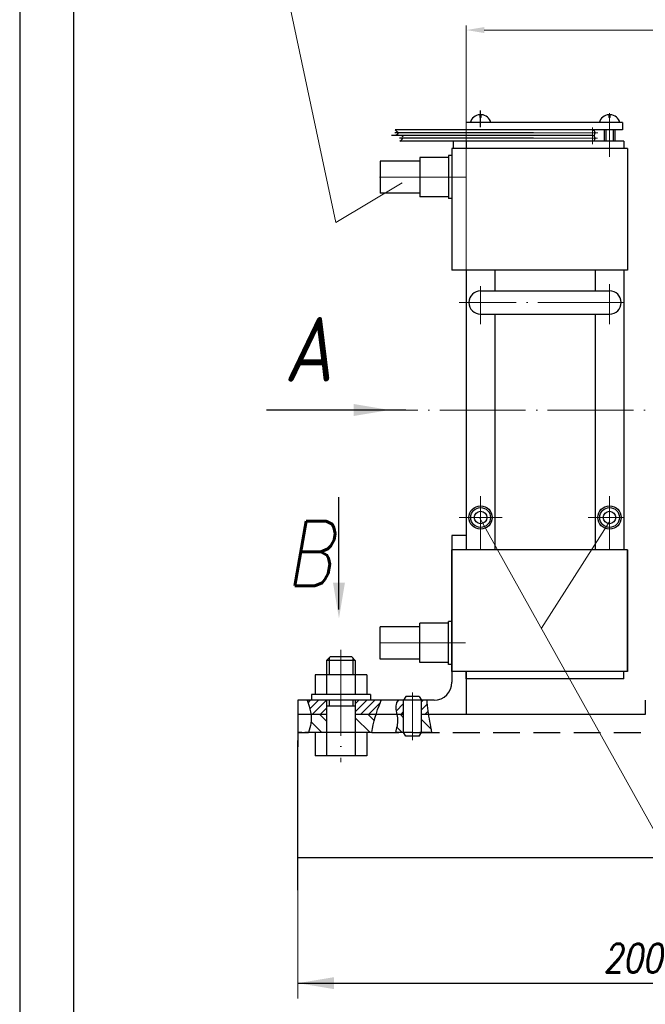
# Model space of a CAD drawing. Header units: millimetres. Extents: x -1577 to 1649, y 8206 to 9287.
# Tile 2 of 14: x -1577 to -1402, y 8736 to 9011. Entities that reach past the tile are written whole.
import ezdxf

# ---------------------------------------------------------------- set-up
doc = ezdxf.new("R2010")
doc.units = ezdxf.units.MM
doc.linetypes.add('ACAD_ISO04W100', pattern=[30, 24, -3, 0, -3])
doc.linetypes.add('HIDDEN', pattern=[0.375, 0.25, -0.125])
for name, color, linetype, lineweight in [('DIM', 3, 'Continuous', 15), ('HATCH', 4, 'Continuous', 20), ('OSI', 3, 'ACAD_ISO04W100', 15)]:
    doc.layers.add(name, color=color, linetype=linetype, lineweight=lineweight)
doc.layers.add('HIDDEN', color=2, linetype='HIDDEN')
doc.layers.add('Layer6', color=6, linetype='Continuous')
doc.styles.add('ROMANS', font='romans.shx', dxfattribs={"width": 0.8, "oblique": 10})

msp = doc.modelspace()

# ---------------------------------------------------------------- hatches: boundary and pattern name
at = {"layer": 'HATCH', "lineweight": -2, "ltscale": 0.3}
h = msp.add_hatch(dxfattribs=at)
h.set_pattern_fill('ANSI31', color=256, scale=0.5, style=0)
h.set_pattern_definition([(45, (-53918.7838, -22421.943), (-1.122532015, 1.122532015), [])])
edge = h.paths.add_edge_path()
edge.add_line((-1491.36, 8821.05), (-1496.79, 8821.05))
edge.add_spline(control_points=[(-1496.79, 8821.05), (-1496.28, 8819.7), (-1495.89, 8818.36), (-1495.73, 8817.05)], knot_values=[4.411085, 4.411085, 4.411085, 4.411085, 8.5614, 8.5614, 8.5614, 8.5614], degree=3, periodic=0)
edge.add_line((-1495.73, 8817.05), (-1491.36, 8817.05))
edge.add_line((-1491.36, 8817.05), (-1491.36, 8821.05))
edge = h.paths.add_edge_path()
edge.add_spline(control_points=[(-1477.57, 8817.05), (-1477.2, 8818.21), (-1476.7, 8819.55), (-1476.17, 8820.86), (-1476.1, 8821.05)], knot_values=[69.782429, 69.782429, 69.782429, 69.782429, 73.396705, 74.005463, 74.005463, 74.005463, 74.005463], degree=3, periodic=0)
edge.add_line((-1476.1, 8821.05), (-1483.36, 8821.05))
edge.add_line((-1483.36, 8821.05), (-1483.36, 8817.05))
edge.add_line((-1483.36, 8817.05), (-1477.57, 8817.05))

# ---------------------------------------------------------------- linework, layer by layer
at = {"color": 7}
for p, q in [((-1577.07, 9175.86), (-1577.07, 8459.96)), ((-1562.07, 9170.86), (-1562.07, 8464.96))]:
    msp.add_line(p, q, dxfattribs=at)
at = {"lineweight": -2, "ltscale": 0.3}
for p, q in [((-1448.16, 8983.66), (-1448.56, 8983.66)), ((-1412.16, 8983.66), (-1412.56, 8983.66)), ((-1408.72, 8982.25), (-1408.72, 8980.25)), ((-1490.66, 8832.85), (-1490.66, 8828.15)), ((-1484.06, 8832.85), (-1484.06, 8828.15)), ((-1491.36, 8832.15), (-1491.36, 8822.65)), ((-1483.36, 8832.15), (-1483.36, 8822.65)), ((-1491.36, 8821.05), (-1491.36, 8805.55)), ((-1491.36, 8819.46), (-1483.36, 8819.46)), ((-1490.66, 8821.05), (-1490.66, 8819.46)), ((-1484.06, 8821.05), (-1484.06, 8819.46)), ((-1483.36, 8821.05), (-1483.36, 8805.55)), ((-1491.36, 8817.05), (-1499.36, 8817.05)), ((-1469.86, 8817.05), (-1483.36, 8817.05)), ((-1402.36, 8817.05), (-1464.86, 8817.05)), ((-1478.71, 8812.05), (-1496.44, 8812.05)), ((-1467.36, 8812.05), (-1472.12, 8812.05)), ((-1461.99, 8812.05), (-1465.36, 8812.05)), ((-1499.36, 8768.05), (-1499.36, 8809.81)), ((-1480.16, 8805.55), (-1494.56, 8805.55))]:
    msp.add_line(p, q, dxfattribs=at)
at = {"ltscale": 5}
for p, q in [((-1441.7, 8982.25), (-1452.36, 8982.25)), ((-1417.11, 8978.65), (-1473.21, 8978.65)), ((-1452.36, 8980.25), (-1472.17, 8980.25)), ((-1455.91, 8977.05), (-1470.91, 8977.05)), ((-1455.91, 8975.03), (-1455.91, 8977.05)), ((-1408.36, 8977.05), (-1455.91, 8977.05)), ((-1452.36, 8977.05), (-1452.36, 8975.05)), ((-1408.36, 8977.05), (-1408.36, 8975.05)), ((-1456.36, 8973.05), (-1457.36, 8973.05)), ((-1457.36, 8973.05), (-1457.36, 8961.05)), ((-1407.36, 8975.05), (-1456.36, 8975.05)), ((-1456.36, 8975.05), (-1456.36, 8941.05)), ((-1407.36, 8975.05), (-1456.36, 8975.05)), ((-1407.36, 8975.05), (-1407.36, 8941.05)), ((-1476.36, 8971.55), (-1476.36, 8962.55)), ((-1465.36, 8971.55), (-1476.36, 8971.55)), ((-1465.36, 8972.55), (-1465.36, 8961.55)), ((-1457.36, 8972.55), (-1465.36, 8972.55)), ((-1465.36, 8962.55), (-1476.36, 8962.55)), ((-1457.36, 8961.55), (-1465.36, 8961.55)), ((-1456.36, 8961.05), (-1457.36, 8961.05)), ((-1407.36, 8941.05), (-1456.36, 8941.05)), ((-1448.36, 8935.3), (-1412.36, 8935.3)), ((-1448.36, 8928.8), (-1412.36, 8928.8)), ((-1452.36, 8902.05), (-1452.36, 8863.05)), ((-1452.36, 8867.05), (-1456.36, 8867.05)), ((-1456.36, 8867.05), (-1456.36, 8826.05)), ((-1407.36, 8863.05), (-1456.36, 8863.05)), ((-1456.36, 8829.05), (-1456.36, 8863.05)), ((-1407.36, 8829.05), (-1407.36, 8863.05)), ((-1407.36, 8863.05), (-1407.36, 8829.05)), ((-1465.36, 8841.55), (-1476.36, 8841.55)), ((-1476.36, 8832.55), (-1476.36, 8841.55)), ((-1465.36, 8831.55), (-1465.36, 8842.55)), ((-1457.36, 8842.55), (-1465.36, 8842.55)), ((-1457.36, 8831.05), (-1457.36, 8843.05)), ((-1456.36, 8843.05), (-1457.36, 8843.05)), ((-1491.36, 8832.15), (-1490.36, 8833.15)), ((-1487.36, 8833.15), (-1490.36, 8833.15)), ((-1484.36, 8833.15), (-1487.36, 8833.15)), ((-1483.36, 8832.15), (-1484.36, 8833.15)), ((-1465.36, 8832.55), (-1476.36, 8832.55)), ((-1487.36, 8832.15), (-1491.36, 8832.15)), ((-1483.36, 8832.15), (-1487.36, 8832.15)), ((-1457.36, 8831.55), (-1465.36, 8831.55)), ((-1456.36, 8831.05), (-1457.36, 8831.05)), ((-1494.56, 8828.15), (-1494.56, 8822.65)), ((-1487.36, 8828.15), (-1494.56, 8828.15)), ((-1480.16, 8828.15), (-1487.36, 8828.15)), ((-1480.16, 8828.15), (-1480.16, 8822.65)), ((-1407.36, 8829.05), (-1456.36, 8829.05)), ((-1452.36, 8829.05), (-1452.36, 8827.05)), ((-1452.36, 8829.05), (-1452.36, 8817.05)), ((-1452.36, 8827.05), (-1452.36, 8829.05)), ((-1408.36, 8827.05), (-1452.36, 8827.05)), ((-1495.61, 8822.65), (-1495.61, 8821.05)), ((-1487.36, 8822.65), (-1495.61, 8822.65)), ((-1479.11, 8822.65), (-1487.36, 8822.65)), ((-1479.11, 8822.65), (-1479.11, 8821.05)), ((-1469.23, 8822.05), (-1469.86, 8821.05)), ((-1465.5, 8822.05), (-1469.23, 8822.05)), ((-1465.5, 8822.05), (-1464.86, 8821.05)), ((-1487.36, 8821.05), (-1499.36, 8821.05)), ((-1499.36, 8821.05), (-1499.36, 8808.05)), ((-1461.36, 8821.05), (-1487.36, 8821.05)), ((-1469.86, 8812.05), (-1469.86, 8821.05)), ((-1464.86, 8812.05), (-1464.86, 8821.05)), ((-1402.36, 8821.05), (-1402.36, 8817.05)), ((-1402.36, 8821.05), (-1402.36, 8817.05)), ((-1491.36, 8817.05), (-1499.36, 8817.05)), ((-1469.86, 8817.05), (-1483.36, 8817.05)), ((-1452.36, 8817.05), (-1464.86, 8817.05)), ((-1494.56, 8812.05), (-1494.56, 8805.55)), ((-1480.16, 8812.05), (-1480.16, 8805.55)), ((-1469.23, 8811.05), (-1469.86, 8812.05)), ((-1465.5, 8811.05), (-1469.23, 8811.05)), ((-1465.5, 8811.05), (-1464.86, 8812.05)), ((-1300.36, 8777.05), (-1499.36, 8777.05))]:
    msp.add_line(p, q, dxfattribs=at)
for p, q in [((-1408.72, 8982.25), (-1441.7, 8982.25)), ((-1408.72, 8980.25), (-1452.36, 8980.25)), ((-1413.86, 8980.25), (-1413.86, 8977.05)), ((-1413.36, 8980.25), (-1413.36, 8977.05)), ((-1411.36, 8980.25), (-1411.36, 8977.05)), ((-1410.86, 8980.25), (-1410.86, 8977.05)), ((-1408.36, 8827.05), (-1408.36, 8829.05))]:
    msp.add_line(p, q)
for centre, radius in [((-1448.36, 8872.05), 3.25), ((-1448.36, 8872.05), 2.75), ((-1448.36, 8872.05), 1.75), ((-1412.36, 8872.05), 3.25), ((-1412.36, 8872.05), 2.75), ((-1412.36, 8872.05), 1.75)]:
    msp.add_circle(centre, radius, dxfattribs=at)
at = {"lineweight": -2, "ltscale": 0.3}
for centre, start, end in [((-1448.36, 8981.48), 93.8226, 165.1945), ((-1448.36, 8981.48), 14.8055, 86.1774), ((-1412.36, 8981.48), 93.8226, 165.1945), ((-1412.36, 8981.48), 14.8055, 86.1774)]:
    msp.add_arc(centre, 3, start, end, dxfattribs=at)
at = {"ltscale": 5}
for centre, radius, start, end in [((-1417.11, 8979.4), 0.75, 270, 90), ((-1417.11, 8977.9), 0.75, 270, 90), ((-1448.36, 8932.05), 3.25, 90, 270), ((-1412.36, 8932.05), 3.25, 270, 90), ((-1461.36, 8826.05), 5, 270, 0)]:
    msp.add_arc(centre, radius, start, end, dxfattribs=at)
at = {"lineweight": -2, "ltscale": 0.3}
for points, knots in [([(-1496.79, 8821.05), (-1495.95, 8818.84), (-1495.23, 8815.77), (-1496.13, 8812.9), (-1496.44, 8812.05)], [4.411085, 4.411085, 4.411085, 4.411085, 11.203321, 13.996114, 13.996114, 13.996114, 13.996114]), ([(-1478.71, 8812.05), (-1478.36, 8814.92), (-1477.34, 8817.95), (-1476.17, 8820.86), (-1476.1, 8821.05)], [64.649143, 64.649143, 64.649143, 64.649143, 73.396705, 74.005463, 74.005463, 74.005463, 74.005463])]:
    msp.add_open_spline(points, degree=3, knots=knots, dxfattribs=at)
at = {"ltscale": 5}
for points, knots in [([(-1471.49, 8821.05), (-1471.76, 8820.54), (-1472.44, 8818.83), (-1471.06, 8815.69), (-1471.85, 8813.23), (-1472.12, 8812.05)], [1.417172, 1.417172, 1.417172, 1.417172, 3.102839, 7.020347, 10.616106, 10.616106, 10.616106, 10.616106]), ([(-1461.99, 8812.05), (-1462.22, 8814.1), (-1463.02, 8817.04), (-1463.23, 8820.07), (-1463.27, 8821.05)], [31.290005, 31.290005, 31.290005, 31.290005, 37.460646, 40.401188, 40.401188, 40.401188, 40.401188])]:
    msp.add_open_spline(points, degree=3, knots=knots, dxfattribs=at)
at = {"layer": 'DIM'}
for p, q in [((-1488.78, 8954.36), (-1509.83, 9053.34)), ((-1452.36, 8902.05), (-1452.36, 9009.35)), ((-1357.36, 9008.1), (-1447.36, 9008.1)), ((-1470.22, 8965.49), (-1488.78, 8954.36)), ((-1448.65, 8872.08), (-1341.54, 8679.97)), ((-1412.26, 8871.05), (-1431.39, 8841.13)), ((-1499.36, 8777.05), (-1499.36, 8737.81))]:
    msp.add_line(p, q, dxfattribs=at)
at = {"layer": 'DIM', "lineweight": -2, "ltscale": 0.3}
for p, q in [((-1448.36, 8980.95), (-1448.36, 8985.63)), ((-1433.58, 8979.4), (-1472.33, 8979.4)), ((-1433.58, 8977.9), (-1470.96, 8977.9)), ((-1487.91, 8865.02), (-1487.91, 8877.69))]:
    msp.add_line(p, q, dxfattribs=at)
at = {"layer": 'DIM', "color": 3, "lineweight": -2, "ltscale": 0.3}
msp.add_line((-1499.36, 8742.08), (-1300.36, 8742.08), dxfattribs=at)
at = {"layer": 'DIM', "lineweight": -2, "ltscale": 0.3}
for points in [[(-1469.28, 8902.05), (-1508.19, 8902.05)], [(-1487.91, 8846.34), (-1487.91, 8865.02)]]:
    msp.add_lwpolyline(points, dxfattribs=at)
msp.add_spline([(-1472.17, 8980.25), (-1471.45, 8979.18), (-1473.21, 8978.65)], degree=3, dxfattribs=at)
msp.add_open_spline([(-1470.91, 8977.05), (-1470.42, 8977.44), (-1469.71, 8978.01), (-1470.11, 8978.5), (-1470.29, 8978.65)], degree=3, knots=[0, 0, 0, 0, 1.482764, 2.131598, 2.131598, 2.131598, 2.131598], dxfattribs=at)
at = {"layer": 'DIM'}
msp.add_solid([(-1447.36, 9008.93), (-1447.36, 9007.27), (-1452.36, 9008.1)], dxfattribs=at)
at = {"layer": 'DIM', "lineweight": -2, "ltscale": 0.3}
for points in [[(-1483.78, 8903.72), (-1473.78, 8902.05), (-1483.78, 8900.38)], [(-1486.24, 8853.84), (-1487.91, 8843.84), (-1489.57, 8853.84)]]:
    msp.add_solid(points, dxfattribs=at)
at = {"layer": 'DIM', "color": 3, "lineweight": -2, "ltscale": 0.3}
msp.add_solid([(-1489.32, 8743.75), (-1489.32, 8740.42), (-1499.32, 8742.08)], dxfattribs=at)
at = {"layer": 'HATCH', "lineweight": -2, "ltscale": 0.3}
for p, q in [((-1471.95, 8818.02), (-1469.86, 8820.1)), ((-1471.78, 8820.43), (-1471.16, 8821.05)), ((-1464.86, 8820.61), (-1464.43, 8821.05)), ((-1464.86, 8818.37), (-1463.22, 8820.01)), ((-1491.36, 8815.19), (-1493.22, 8817.05)), ((-1479.24, 8812.05), (-1483.36, 8816.17)), ((-1478.06, 8815.36), (-1479.75, 8817.05)), ((-1469.86, 8816.14), (-1470.77, 8817.05)), ((-1470.67, 8817.05), (-1469.86, 8817.86)), ((-1463.94, 8817.05), (-1463.01, 8817.97)), ((-1492.71, 8812.05), (-1495.69, 8815.03)), ((-1470.26, 8812.05), (-1471.76, 8813.55)), ((-1462.1, 8812.87), (-1464.86, 8815.63))]:
    msp.add_line(p, q, dxfattribs=at)
at = {"layer": 'HIDDEN', "lineweight": -2, "ltscale": 30}
for p, q in [((-1499.36, 8812.05), (-1496.44, 8812.05)), ((-1498.26, 8812.05), (-1499.36, 8812.05)), ((-1496.44, 8812.05), (-1497.44, 8812.05)), ((-1478.71, 8812.05), (-1477.41, 8812.05)), ((-1478.71, 8812.05), (-1469.36, 8812.05)), ((-1476.83, 8812.05), (-1474.6, 8812.05)), ((-1474.02, 8812.05), (-1472.12, 8812.05)), ((-1467.36, 8812.05), (-1399.43, 8812.05))]:
    msp.add_line(p, q, dxfattribs=at)
at = {"layer": 'Layer6', "lineweight": -2, "ltscale": 0.3}
for p, q in [((-1408.36, 8977.05), (-1452.36, 8977.05)), ((-1452.36, 8977.05), (-1452.36, 8975.05)), ((-1452.36, 8977.05), (-1452.36, 8975.05)), ((-1408.36, 8977.05), (-1452.36, 8977.05)), ((-1408.36, 8977.05), (-1408.36, 8975.05)), ((-1408.36, 8977.05), (-1408.36, 8975.05)), ((-1452.36, 8941.05), (-1452.36, 8902.05)), ((-1444.36, 8941.05), (-1444.36, 8935.3)), ((-1416.36, 8941.05), (-1416.36, 8935.3)), ((-1408.36, 8941.05), (-1408.36, 8902.05)), ((-1444.36, 8928.8), (-1444.36, 8902.05)), ((-1416.36, 8928.8), (-1416.36, 8902.05)), ((-1452.36, 8902.05), (-1452.36, 8863.05)), ((-1452.36, 8902.05), (-1452.36, 8863.05)), ((-1444.36, 8902.05), (-1444.36, 8863.05)), ((-1416.36, 8902.05), (-1416.36, 8863.05)), ((-1408.36, 8902.05), (-1408.36, 8863.05)), ((-1408.36, 8827.05), (-1452.36, 8827.05))]:
    msp.add_line(p, q, dxfattribs=at)
at = {"layer": 'OSI'}
for p, q in [((-1448.56, 8984.48), (-1448.56, 8983.66)), ((-1448.16, 8984.48), (-1448.16, 8983.66)), ((-1412.56, 8984.48), (-1412.56, 8983.66)), ((-1412.36, 8984.93), (-1412.36, 8972.7)), ((-1412.16, 8984.48), (-1412.16, 8983.66)), ((-1417.11, 8980.86), (-1417.11, 8976.23)), ((-1415.59, 8979.4), (-1433.58, 8979.4)), ((-1415.72, 8977.9), (-1433.58, 8977.9)), ((-1452.62, 8967.05), (-1478.15, 8967.05)), ((-1412.36, 8937.19), (-1412.36, 8926.05)), ((-1448.36, 8936.66), (-1448.36, 8926.05)), ((-1442.36, 8932.05), (-1454.36, 8932.05)), ((-1408.36, 8932.05), (-1444.36, 8932.05)), ((-502.68, 8902.05), (-1494.06, 8902.05)), ((-1448.36, 8878.05), (-1448.36, 8863.05)), ((-1412.36, 8878.05), (-1412.36, 8863.05)), ((-1442.36, 8872.05), (-1454.36, 8872.05)), ((-1408.36, 8872.05), (-1418.36, 8872.05)), ((-1452.62, 8837.05), (-1478.15, 8837.05)), ((-1487.36, 8835.09), (-1487.36, 8803.73)), ((-1467.36, 8809.89), (-1467.36, 8823.23))]:
    msp.add_line(p, q, dxfattribs=at)

# ---------------------------------------------------------------- texts
at = {"color": 3, "lineweight": -2, "ltscale": 0.3, "char_height": 18, "attachment_point": 5, "style": 'ROMANS'}
for s, insert in [('{\\fRomanS|b0|i0|c204|p2;А}', (-1496.47, 8918.98)), ('B', (-1496.19, 8862))]:
    msp.add_mtext(s, dxfattribs=dict(at, insert=insert))
at = {"layer": 'DIM', "style": 'ROMANS', "oblique": 10, "width": 0.8}
msp.add_text('200', height=8, dxfattribs=at).set_placement((-1414.02, 8745.06))

doc.saveas('drawing.dxf')
